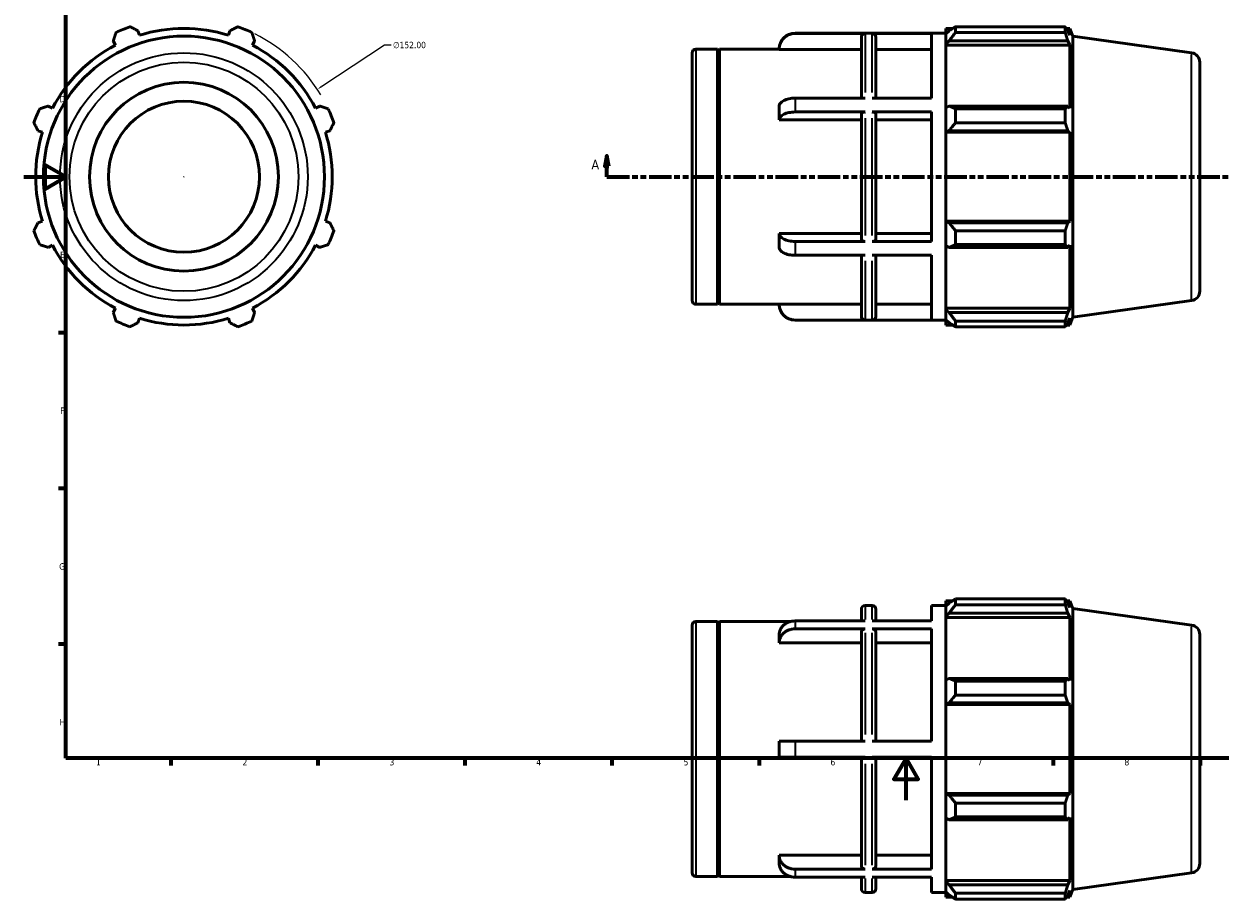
# Model space of a CAD drawing. Header units: millimetres. Extents: x -41 to 927, y -47 to 743.
# Tile 1 of 3: x 0 to 570, y -47 to 370. Entities that reach past the tile are written whole.
import ezdxf

# ---------------------------------------------------------------- set-up
doc = ezdxf.new("R2010")
doc.units = ezdxf.units.MM
doc.linetypes.add('DOUBLE_DASH_CHAIN', pattern=[1.2403, 0.6614, -0.0827, 0.1654, -0.0827, 0.1654, -0.0827])
for name, color, linetype, lineweight in [('Border (ANSI)', 7, 'Continuous', 70), ('Dimension (ANSI)', 7, 'Continuous', 25), ('Section Line (ANSI)', 7, 'DOUBLE_DASH_CHAIN', 70), ('Visible (ANSI)', 7, 'Continuous', 50), ('Visible Narrow (ANSI)', 7, 'Continuous', 35)]:
    doc.layers.add(name, color=color, linetype=linetype, lineweight=lineweight)
doc.styles.add('Label Text (ANSI)', font='tahoma.ttf')
doc.styles.add('Note Text (ANSI)', font='tahoma.ttf')
doc.dimstyles.new('Default - mm (ANSI)', dxfattribs={"dimtxt": 3.048, "dimasz": 2.5, "dimexe": 3.175, "dimexo": 1.6002, "dimgap": 0.8, "dimtad": 0, "dimtoh": 1, "dimrnd": 1e-08, "dimzin": 4, "dimdsep": 46, "dimtxsty": 'Note Text (ANSI)', "dimcen": 0.09, "dimdle": 10, "dimclrd": 256, "dimclre": 256, "dimclrt": 256, "dimadec": 1, "dimazin": 1, "dimtfac": 1, "dimtofl": 0, "dimtmove": 0, "dimatfit": 3, "dimfxl": 1, "dimtolj": 1, "dimtzin": 4, "dimlwd": -1, "dimlwe": -1, "dimarcsym": 0})

# ---------------------------------------------------------------- blocks, each defined once
blk = doc.blocks.new('Borders Default Border')
at = {"layer": 'Border (ANSI)'}
for p, q in [((20, 222.75), (16.55, 222.75)), ((20, 148.5), (16.55, 148.5)), ((20, 74.25), (16.55, 74.25)), ((70.08, 20), (70.08, 16.55)), ((140.17, 20), (140.17, 16.55)), ((210.25, 20), (210.25, 16.55)), ((280.33, 20), (280.33, 16.55)), ((350.42, 20), (350.42, 16.55)), ((490.58, 20), (490.58, 16.55)), ((560.67, 20), (560.67, 16.55))]:
    blk.add_line(p, q, dxfattribs=at)
at = {"layer": 'Border (ANSI)', "flags": 128}
for points in [[(20, 20), (20, 574), (821, 574), (821, 20), (20, 20)], [(0, 297), (20, 297), (10, 302.77), (10, 291.23), (20, 297)], [(420.5, 0), (420.5, 20), (414.73, 10), (426.27, 10), (420.5, 20)]]:
    blk.add_lwpolyline(points, dxfattribs=at)
at = {"layer": 'Border (ANSI)', "char_height": 3.05, "attachment_point": 7, "style": 'Note Text (ANSI)'}
for s, insert in [('D', (16.96, 332.6)), ('E', (17.21, 258.35)), ('F', (17.29, 184.1)), ('G', (16.81, 109.79)), ('H', (16.97, 35.6)), ('1', (34.35, 16.55)), ('2', (104.2, 16.55)), ('3', (174.26, 16.49)), ('4', (244.23, 16.55)), ('5', (314.48, 16.49)), ('6', (384.49, 16.49)), ('7', (454.6, 16.55)), ('8', (524.63, 16.48))]:
    blk.add_mtext(s, dxfattribs=dict(at, insert=insert))
blk = doc.blocks.new('2dTransSection0')
at = {"layer": 'Section Line (ANSI)', "linetype": 'Continuous'}
for p, q in [((277.88, 307.11), (276.88, 302.11)), ((277.88, 302.11), (277.88, 307.11)), ((278.88, 302.11), (277.88, 307.11)), ((630.18, 307.11), (629.18, 302.11)), ((630.18, 302.11), (630.18, 307.11)), ((631.18, 302.11), (630.18, 307.11)), ((276.88, 302.11), (278.88, 302.11)), ((277.88, 297.11), (277.88, 302.11)), ((277.88, 297.11), (288.39, 297.11)), ((619.68, 297.11), (630.18, 297.11)), ((629.18, 302.11), (631.18, 302.11)), ((630.18, 297.11), (630.18, 302.11))]:
    blk.add_line(p, q, dxfattribs=at)
at = {"layer": 'Section Line (ANSI)', "linetype": 'DOUBLE_DASH_CHAIN', "ltscale": 16.210289}
blk.add_line((277.88, 297.11), (630.18, 297.11), dxfattribs=at)
at = {"layer": 'Section Line (ANSI)', "linetype": 'Continuous', "flags": 128}
for points in [[(278.88, 302.11), (277.88, 307.11), (276.88, 302.11), (278.88, 302.11)], [(631.18, 302.11), (630.18, 307.11), (629.18, 302.11), (631.18, 302.11)]]:
    blk.add_lwpolyline(points, dxfattribs=at)
at = {"layer": 'Section Line (ANSI)'}
for points in [[(278.88, 302.11), (277.88, 307.11), (276.88, 302.11), (278.88, 302.11)], [(631.18, 302.11), (630.18, 307.11), (629.18, 302.11), (631.18, 302.11)]]:
    blk.add_solid(points, dxfattribs=at)
at = {"layer": 'Section Line (ANSI)', "char_height": 4.57, "attachment_point": 7, "style": 'Label Text (ANSI)'}
for insert in [(270.52, 300.61), (633.65, 300.61)]:
    blk.add_mtext('A', dxfattribs=dict(at, insert=insert))
blk = doc.blocks.new('*D11')
at = {"layer": 'Defpoints', "color": 0, "transparency": 16777216}
for p in [(139.85, 338.76), (12.71, 255.45)]:
    blk.add_point(p, dxfattribs=at)
at = {"layer": 'Dimension (ANSI)', "transparency": 16777216}
for p, q in [((171.92, 359.78), (141.94, 340.13)), ((175.14, 359.78), (171.92, 359.78)), ((76.19, 297.11), (76.37, 297.11)), ((76.28, 297.02), (76.28, 297.2))]:
    blk.add_line(p, q, dxfattribs=at)
blk.add_arc((76.28, 297.11), 76, 30.8437, 63.5856, dxfattribs=at)
blk.add_solid([(141.71, 340.48), (142.17, 339.79), (139.85, 338.76)], dxfattribs=at)
at = {"layer": 'Dimension (ANSI)', "transparency": 16777216, "insert": (175.94, 361.42), "char_height": 3.048, "attachment_point": 1, "style": 'Note Text (ANSI)'}
blk.add_mtext('\\A1;∅152.00', dxfattribs=at)

msp = doc.modelspace()

# ---------------------------------------------------------------- linework, layer by layer
at = {"layer": 'Visible (ANSI)'}
for p, q in [((55.0268, 364.5169), (54.3412, 366.6913)), ((98.2202, 366.6913), (97.5346, 364.5169)), ((367.6169, 365.5081), (439.5312, 365.5081)), ((400.9979, 365.4025), (367.6169, 365.4025)), ((432.6169, 365.4025), (404.3122, 365.4025)), ((432.6169, 334.5462), (432.6169, 365.4025)), ((439.5312, 367.7881), (439.5312, 365.2417)), ((439.5312, 367.7881), (442.7666, 367.7881)), ((441.0512, 366.6913), (439.5312, 365.2417)), ((439.5312, 360.4762), (439.5312, 365.2417)), ((444.0912, 368.6187), (444.0912, 365.8705)), ((444.0912, 368.6187), (496.3961, 368.6187)), ((496.3961, 365.8705), (444.0912, 365.8705)), ((496.3961, 365.8705), (496.3961, 368.6187)), ((496.9312, 367.7881), (498.5455, 367.7881)), ((498.5455, 364.5169), (497.6243, 366.6913)), ((500.0312, 364.1109), (498.5455, 367.7881)), ((498.5455, 364.5169), (498.5455, 367.7881)), ((42.5915, 361.8244), (43.6443, 359.8021)), ((108.9171, 359.8021), (109.9699, 361.8244)), ((399.1979, 334.5462), (399.1979, 363.5996)), ((406.1122, 363.5996), (406.1122, 334.5462)), ((439.5312, 360.4762), (441.0512, 361.8244)), ((439.5312, 359.8021), (439.5312, 360.4762)), ((439.5312, 359.8021), (439.5312, 330.0955)), ((439.5312, 359.8021), (498.5455, 359.8021)), ((441.0512, 361.8244), (497.6243, 361.8244)), ((497.6243, 361.8244), (498.5455, 359.8021)), ((498.5455, 329.7445), (498.5455, 359.8021)), ((500.0312, 230.1054), (500.0312, 364.1109)), ((556.6575, 356.1526), (500.0312, 364.1109)), ((318.5312, 238.1081), (318.5312, 356.1081)), ((320.3312, 357.9081), (330.6312, 357.9081)), ((330.6312, 236.3081), (330.6312, 357.9081)), ((331.1312, 357.4081), (330.6312, 357.9081)), ((331.1312, 357.4081), (331.6312, 357.9081)), ((331.1312, 236.8081), (331.1312, 357.4081)), ((331.6312, 236.3081), (331.6312, 357.9081)), ((331.6312, 357.9081), (360.0169, 357.9081)), ((360.0169, 357.9081), (360.0169, 357.7893)), ((399.1979, 357.7893), (360.0169, 357.7893)), ((432.6169, 357.7893), (406.1122, 357.7893)), ((560.5312, 351.6963), (560.5312, 242.5199)), ((13.5868, 329.7445), (11.5644, 330.7973)), ((140.997, 330.7973), (138.9746, 329.7445)), ((360.0169, 330.7396), (360.0169, 324.1578)), ((400.9979, 334.5462), (367.6169, 334.5462)), ((432.6169, 334.5462), (404.3122, 334.5462)), ((441.0512, 330.7973), (439.5312, 330.0955)), ((497.6243, 330.7973), (441.0512, 330.7973)), ((498.5455, 329.7445), (497.6243, 330.7973)), ((400.9979, 327.9644), (367.6169, 327.9644)), ((399.1979, 267.1533), (399.1979, 327.063)), ((432.6169, 327.9644), (404.3122, 327.9644)), ((406.1122, 327.063), (406.1122, 267.1533)), ((432.6169, 266.2519), (432.6169, 327.9644)), ((439.5312, 318.5906), (439.5312, 330.0955)), ((444.0912, 329.477), (444.0912, 322.8422)), ((444.0912, 329.477), (496.3961, 329.477)), ((496.3961, 322.8422), (496.3961, 329.477)), ((399.1979, 324.1578), (360.0169, 324.1578)), ((432.6169, 324.1578), (406.1122, 324.1578)), ((496.3961, 322.8422), (444.0912, 322.8422)), ((6.6975, 319.0476), (8.872, 318.362)), ((143.6894, 318.362), (145.8639, 319.0476)), ((439.5312, 318.5906), (441.0512, 319.0476)), ((439.5312, 318.362), (439.5312, 318.5906)), ((439.5312, 318.362), (439.5312, 275.8543)), ((439.5312, 318.362), (498.5455, 318.362)), ((441.0512, 319.0476), (497.6243, 319.0476)), ((497.6243, 319.0476), (498.5455, 318.362)), ((498.5455, 275.8543), (498.5455, 318.362)), ((8.872, 275.8543), (6.6975, 275.1686)), ((145.8639, 275.1686), (143.6894, 275.8543)), ((439.5312, 275.6257), (439.5312, 275.8543)), ((439.5312, 275.8543), (498.5455, 275.8543)), ((441.0512, 275.1686), (439.5312, 275.6257)), ((439.5312, 264.1208), (439.5312, 275.6257)), ((497.6243, 275.1686), (441.0512, 275.1686)), ((498.5455, 275.8543), (497.6243, 275.1686)), ((360.0169, 270.0585), (360.0169, 263.4767)), ((360.0169, 270.0585), (399.1979, 270.0585)), ((406.1122, 270.0585), (432.6169, 270.0585)), ((444.0912, 271.3741), (444.0912, 264.7393)), ((444.0912, 271.3741), (496.3961, 271.3741)), ((496.3961, 264.7393), (496.3961, 271.3741)), ((11.5644, 263.419), (13.5868, 264.4717)), ((138.9746, 264.4717), (140.997, 263.419)), ((400.9979, 266.2519), (367.6169, 266.2519)), ((432.6169, 266.2519), (404.3122, 266.2519)), ((439.5312, 264.1208), (441.0512, 263.419)), ((439.5312, 264.1208), (439.5312, 234.4142)), ((441.0512, 263.419), (497.6243, 263.419)), ((496.3961, 264.7393), (444.0912, 264.7393)), ((497.6243, 263.419), (498.5455, 264.4717)), ((498.5455, 234.4142), (498.5455, 264.4717)), ((400.9979, 259.6701), (367.6169, 259.6701)), ((399.1979, 230.6166), (399.1979, 259.6701)), ((432.6169, 259.6701), (404.3122, 259.6701)), ((406.1122, 259.6701), (406.1122, 230.6166)), ((432.6169, 228.8138), (432.6169, 259.6701)), ((43.6443, 234.4142), (42.5915, 232.3918)), ((109.9699, 232.3918), (108.9171, 234.4142)), ((320.3312, 236.3081), (330.6312, 236.3081)), ((331.1312, 236.8081), (330.6312, 236.3081)), ((331.1312, 236.8081), (331.6312, 236.3081)), ((331.6312, 236.3081), (360.0169, 236.3081)), ((360.0169, 236.427), (360.0169, 236.3081)), ((360.0169, 236.427), (399.1979, 236.427)), ((406.1122, 236.427), (432.6169, 236.427)), ((439.5312, 233.7401), (439.5312, 234.4142)), ((439.5312, 234.4142), (498.5455, 234.4142)), ((498.5455, 234.4142), (497.6243, 232.3918)), ((556.6575, 238.0637), (500.0312, 230.1054)), ((54.3412, 227.525), (55.0268, 229.6994)), ((97.5346, 229.6994), (98.2202, 227.525)), ((400.9979, 228.8138), (367.6169, 228.8138)), ((367.6169, 228.7081), (439.5312, 228.7081)), ((432.6169, 228.8138), (404.3122, 228.8138)), ((439.5312, 228.9746), (439.5312, 233.7401)), ((441.0512, 232.3918), (439.5312, 233.7401)), ((439.5312, 228.9746), (441.0512, 227.525)), ((439.5312, 228.9746), (439.5312, 226.4281)), ((497.6243, 232.3918), (441.0512, 232.3918)), ((444.0912, 228.3458), (444.0912, 225.5976)), ((444.0912, 228.3458), (496.3961, 228.3458)), ((496.3961, 225.5976), (496.3961, 228.3458)), ((497.6243, 227.525), (498.5455, 229.6994)), ((500.0312, 230.1054), (498.5455, 226.4281)), ((498.5455, 226.4281), (498.5455, 229.6994)), ((439.5312, 226.4281), (442.7666, 226.4281)), ((496.3961, 225.5976), (444.0912, 225.5976)), ((496.9312, 226.4281), (498.5455, 226.4281)), ((400.9979, 92.748), (404.3122, 92.748)), ((432.6169, 85.3927), (432.6169, 92.748)), ((432.6169, 92.748), (439.5312, 92.748)), ((439.5312, 95.028), (439.5312, 92.4816)), ((439.5312, 95.028), (442.7666, 95.028)), ((441.0512, 93.9312), (439.5312, 92.4816)), ((439.5312, 87.7161), (439.5312, 92.4816)), ((444.0912, 95.8586), (444.0912, 93.1103)), ((444.0912, 95.8586), (496.3961, 95.8586)), ((496.3961, 93.1103), (444.0912, 93.1103)), ((496.3961, 93.1103), (496.3961, 95.8586)), ((496.9312, 95.028), (498.5455, 95.028)), ((498.5455, 91.7567), (497.6243, 93.9312)), ((500.0312, 91.3507), (498.5455, 95.028)), ((498.5455, 91.7567), (498.5455, 95.028)), ((500.0312, -42.6547), (500.0312, 91.3507)), ((556.6575, 83.3924), (500.0312, 91.3507)), ((399.1979, 85.3927), (399.1979, 90.948)), ((406.1122, 90.948), (406.1122, 85.3927)), ((439.5312, 87.7161), (441.0512, 89.0643)), ((439.5312, 87.0419), (439.5312, 87.7161)), ((439.5312, 87.0419), (439.5312, 57.3353)), ((439.5312, 87.0419), (498.5455, 87.0419)), ((441.0512, 89.0643), (497.6243, 89.0643)), ((497.6243, 89.0643), (498.5455, 87.0419)), ((498.5455, 56.9844), (498.5455, 87.0419)), ((318.5312, -34.652), (318.5312, 83.348)), ((320.3312, 85.148), (330.6312, 85.148)), ((330.6312, -36.452), (330.6312, 85.148)), ((331.1312, 84.648), (330.6312, 85.148)), ((331.1312, 84.648), (331.6312, 85.148)), ((331.1312, -35.952), (331.1312, 84.648)), ((331.6312, -36.452), (331.6312, 85.148)), ((331.6312, 85.148), (365.5656, 85.148)), ((400.9979, 85.3927), (367.6169, 85.3927)), ((400.9979, 81.5927), (367.6169, 81.5927)), ((399.1979, 28.148), (399.1979, 80.0314)), ((432.6169, 85.3927), (404.3122, 85.3927)), ((432.6169, 81.5927), (404.3122, 81.5927)), ((406.1122, 80.0314), (406.1122, 28.148)), ((432.6169, 28.148), (432.6169, 81.5927)), ((360.0169, 78.7994), (360.0169, 74.9994)), ((399.1979, 74.9994), (360.0169, 74.9994)), ((432.6169, 74.9994), (406.1122, 74.9994)), ((560.5312, 78.9362), (560.5312, -30.2402)), ((441.0512, 58.0372), (439.5312, 57.3353)), ((439.5312, 45.8304), (439.5312, 57.3353)), ((497.6243, 58.0372), (441.0512, 58.0372)), ((498.5455, 56.9844), (497.6243, 58.0372)), ((444.0912, 56.7169), (444.0912, 50.0821)), ((444.0912, 56.7169), (496.3961, 56.7169)), ((496.3961, 50.0821), (496.3961, 56.7169)), ((439.5312, 45.8304), (441.0512, 46.2875)), ((439.5312, 45.6019), (439.5312, 45.8304)), ((441.0512, 46.2875), (497.6243, 46.2875)), ((496.3961, 50.0821), (444.0912, 50.0821)), ((497.6243, 46.2875), (498.5455, 45.6019)), ((439.5312, 45.6019), (439.5312, 3.0941)), ((439.5312, 45.6019), (498.5455, 45.6019)), ((498.5455, 3.0941), (498.5455, 45.6019)), ((360.0169, 28.148), (360.0169, 20.548)), ((400.9979, 28.148), (367.6169, 28.148)), ((404.3122, 28.148), (432.6169, 28.148)), ((400.9979, 20.548), (367.6169, 20.548)), ((399.1979, -31.3353), (399.1979, 20.548)), ((432.6169, 20.548), (404.3122, 20.548)), ((406.1122, 20.548), (406.1122, -31.3353)), ((432.6169, -32.8966), (432.6169, 20.548)), ((439.5312, 2.8656), (439.5312, 3.0941)), ((439.5312, 3.0941), (498.5455, 3.0941)), ((439.5312, -8.6393), (439.5312, 2.8656)), ((441.0512, 2.4085), (439.5312, 2.8656)), ((497.6243, 2.4085), (441.0512, 2.4085)), ((498.5455, 3.0941), (497.6243, 2.4085)), ((444.0912, -1.3861), (444.0912, -8.0208)), ((444.0912, -1.3861), (496.3961, -1.3861)), ((496.3961, -8.0208), (496.3961, -1.3861)), ((439.5312, -8.6393), (439.5312, -38.3459)), ((439.5312, -8.6393), (441.0512, -9.3412)), ((441.0512, -9.3412), (497.6243, -9.3412)), ((496.3961, -8.0208), (444.0912, -8.0208)), ((497.6243, -9.3412), (498.5455, -8.2884)), ((498.5455, -38.3459), (498.5455, -8.2884)), ((360.0169, -26.3034), (360.0169, -30.1034)), ((360.0169, -26.3034), (399.1979, -26.3034)), ((406.1122, -26.3034), (432.6169, -26.3034)), ((400.9979, -32.8966), (367.6169, -32.8966)), ((432.6169, -32.8966), (404.3122, -32.8966)), ((320.3312, -36.452), (330.6312, -36.452)), ((331.1312, -35.952), (330.6312, -36.452)), ((331.1312, -35.952), (331.6312, -36.452)), ((331.6312, -36.452), (365.5656, -36.452)), ((400.9979, -36.6966), (367.6169, -36.6966)), ((399.1979, -42.252), (399.1979, -36.6966)), ((432.6169, -36.6966), (404.3122, -36.6966)), ((406.1122, -36.6966), (406.1122, -42.252)), ((432.6169, -44.052), (432.6169, -36.6966)), ((439.5312, -39.02), (439.5312, -38.3459)), ((439.5312, -38.3459), (498.5455, -38.3459)), ((439.5312, -43.7855), (439.5312, -39.02)), ((441.0512, -40.3683), (439.5312, -39.02)), ((498.5455, -38.3459), (497.6243, -40.3683)), ((556.6575, -34.6964), (500.0312, -42.6547)), ((400.9979, -44.052), (404.3122, -44.052)), ((432.6169, -44.052), (439.5312, -44.052)), ((439.5312, -43.7855), (439.5312, -46.332)), ((439.5312, -43.7855), (441.0512, -45.2352)), ((497.6243, -40.3683), (441.0512, -40.3683)), ((444.0912, -44.4143), (444.0912, -47.1625)), ((444.0912, -44.4143), (496.3961, -44.4143)), ((496.3961, -47.1625), (496.3961, -44.4143)), ((497.6243, -45.2352), (498.5455, -43.0607)), ((500.0312, -42.6547), (498.5455, -46.332)), ((498.5455, -46.332), (498.5455, -43.0607)), ((439.5312, -46.332), (442.7666, -46.332)), ((496.3961, -47.1625), (444.0912, -47.1625)), ((496.9312, -46.332), (498.5455, -46.332))]:
    msp.add_line(p, q, dxfattribs=at)
for radius in [67.0027, 45, 36]:
    msp.add_circle((76.2807, 297.1081), radius, dxfattribs=at)
for centre, radius, start, end in [((76.2807, 297.1081), 76, 109.791984, 115.208016), ((76.2807, 297.1081), 70.68, 72.5, 107.5), ((76.2807, 297.1081), 76, 64.791984, 70.208016), ((367.6169, 357.9081), 7.6, 90, 180), ((76.2807, 297.1081), 70.68, 117.5, 152.5), ((76.2807, 297.1081), 70.68, 27.5, 62.5), ((320.3312, 356.1081), 1.8, 90, 180), ((556.0312, 351.6963), 4.5, 0, 82), ((76.2807, 297.1081), 76, 154.791984, 160.208016), ((76.2807, 297.1081), 76, 19.791984, 25.208016), ((76.2807, 297.1081), 70.68, 162.5, 197.5), ((76.2807, 297.1081), 70.68, 342.5, 17.5), ((76.2807, 297.1081), 76, 199.791984, 205.208016), ((76.2807, 297.1081), 76, 334.791984, 340.208016), ((76.2807, 297.1081), 70.68, 207.5, 242.5), ((76.2807, 297.1081), 70.68, 297.5, 332.5), ((556.0312, 242.5199), 4.5, 278, 0), ((320.3312, 238.1081), 1.8, 180, 270), ((367.6169, 236.3081), 7.6, 180, 270), ((76.2807, 297.1081), 76, 244.791984, 250.208016), ((76.2807, 297.1081), 70.68, 252.5, 287.5), ((76.2807, 297.1081), 76, 289.791984, 295.208016), ((400.9979, 90.948), 1.8, 90, 180), ((404.3122, 90.948), 1.8, 0, 90), ((320.3312, 83.348), 1.8, 90, 180), ((556.0312, 78.9362), 4.5, 0, 82), ((556.0312, -30.2402), 4.5, 278, 0), ((320.3312, -34.652), 1.8, 180, 270), ((400.9979, -42.252), 1.8, 180, 270), ((404.3122, -42.252), 1.8, 270, 0)]:
    msp.add_arc(centre, radius, start, end, dxfattribs=at)
for points, weights in [([(42.5915, 361.8244), (43.2382, 363.8062), (43.9119, 365.8705)], [1.00183023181, 1.00132348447, 1]), ([(50.5466, 368.6187), (52.4827, 367.6353), (54.3412, 366.6913)], [1, 1.00132348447, 1.00183023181]), ([(98.2202, 366.6913), (100.0788, 367.6353), (102.0148, 368.6187)], [1.00183023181, 1.00132348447, 1]), ([(108.6496, 365.8705), (109.3232, 363.8062), (109.9699, 361.8244)], [1, 1.00132348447, 1.00183023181]), ([(444.0912, 368.6187), (442.5104, 367.6353), (441.0512, 366.6913)], [1.01390717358, 1.00997374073, 1.0052342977]), ([(441.0512, 361.8244), (442.5104, 363.8062), (444.0912, 365.8705)], [1.0052342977, 1.00997374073, 1.01390717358]), ([(496.3961, 368.6187), (497.0348, 367.6353), (497.6243, 366.6913)], [1, 1.00132348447, 1.00183023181]), ([(497.6243, 361.8244), (497.0348, 363.8062), (496.3961, 365.8705)], [1.00183023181, 1.00132348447, 1]), ([(7.5184, 329.477), (9.5827, 330.1506), (11.5644, 330.7973)], [1, 1.00132348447, 1.00183023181]), ([(140.997, 330.7973), (142.9788, 330.1506), (145.043, 329.477)], [1.00183023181, 1.00132348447, 1]), ([(444.0912, 329.477), (442.5104, 330.1506), (441.0512, 330.7973)], [1.01390717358, 1.00997374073, 1.0052342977]), ([(496.3961, 329.477), (497.0348, 330.1506), (497.6243, 330.7973)], [1, 1.00132348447, 1.00183023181]), ([(6.6975, 319.0476), (5.7535, 320.9062), (4.7702, 322.8422)], [1.00183023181, 1.00132348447, 1]), ([(147.7913, 322.8422), (146.8079, 320.9062), (145.8639, 319.0476)], [1, 1.00132348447, 1.00183023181]), ([(441.0512, 319.0476), (442.5104, 320.9062), (444.0912, 322.8422)], [1.0052342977, 1.00997374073, 1.01390717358]), ([(497.6243, 319.0476), (497.0348, 320.9062), (496.3961, 322.8422)], [1.00183023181, 1.00132348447, 1]), ([(4.7702, 271.3741), (5.7535, 273.3101), (6.6975, 275.1686)], [1, 1.00132348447, 1.00183023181]), ([(145.8639, 275.1686), (146.8079, 273.3101), (147.7913, 271.3741)], [1.00183023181, 1.00132348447, 1]), ([(444.0912, 271.3741), (442.5104, 273.3101), (441.0512, 275.1686)], [1.01390717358, 1.00997374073, 1.0052342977]), ([(496.3961, 271.3741), (497.0348, 273.3101), (497.6243, 275.1686)], [1, 1.00132348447, 1.00183023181]), ([(11.5644, 263.419), (9.5827, 264.0657), (7.5184, 264.7393)], [1.00183023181, 1.00132348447, 1]), ([(145.043, 264.7393), (142.9788, 264.0657), (140.997, 263.419)], [1, 1.00132348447, 1.00183023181]), ([(441.0512, 263.419), (442.5104, 264.0657), (444.0912, 264.7393)], [1.0052342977, 1.00997374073, 1.01390717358]), ([(497.6243, 263.419), (497.0348, 264.0657), (496.3961, 264.7393)], [1.00183023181, 1.00132348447, 1]), ([(43.9119, 228.3458), (43.2382, 230.4101), (42.5915, 232.3918)], [1, 1.00132348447, 1.00183023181]), ([(109.9699, 232.3918), (109.3232, 230.4101), (108.6496, 228.3458)], [1.00183023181, 1.00132348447, 1]), ([(444.0912, 228.3458), (442.5104, 230.4101), (441.0512, 232.3918)], [1.01390717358, 1.00997374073, 1.0052342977]), ([(496.3961, 228.3458), (497.0348, 230.4101), (497.6243, 232.3918)], [1, 1.00132348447, 1.00183023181]), ([(54.3412, 227.525), (52.4827, 226.5809), (50.5466, 225.5976)], [1.00183023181, 1.00132348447, 1]), ([(102.0148, 225.5976), (100.0788, 226.5809), (98.2202, 227.525)], [1, 1.00132348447, 1.00183023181]), ([(441.0512, 227.525), (442.5104, 226.5809), (444.0912, 225.5976)], [1.0052342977, 1.00997374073, 1.01390717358]), ([(497.6243, 227.525), (497.0348, 226.5809), (496.3961, 225.5976)], [1.00183023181, 1.00132348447, 1]), ([(444.0912, 95.8586), (442.5104, 94.8752), (441.0512, 93.9312)], [1.01390717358, 1.00997374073, 1.0052342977]), ([(441.0512, 89.0643), (442.5104, 91.0461), (444.0912, 93.1103)], [1.0052342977, 1.00997374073, 1.01390717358]), ([(496.3961, 95.8586), (497.0348, 94.8752), (497.6243, 93.9312)], [1, 1.00132348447, 1.00183023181]), ([(497.6243, 89.0643), (497.0348, 91.0461), (496.3961, 93.1103)], [1.00183023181, 1.00132348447, 1]), ([(444.0912, 56.7169), (442.5104, 57.3905), (441.0512, 58.0372)], [1.01390717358, 1.00997374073, 1.0052342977]), ([(496.3961, 56.7169), (497.0348, 57.3905), (497.6243, 58.0372)], [1, 1.00132348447, 1.00183023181]), ([(441.0512, 46.2875), (442.5104, 48.1461), (444.0912, 50.0821)], [1.0052342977, 1.00997374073, 1.01390717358]), ([(497.6243, 46.2875), (497.0348, 48.1461), (496.3961, 50.0821)], [1.00183023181, 1.00132348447, 1]), ([(444.0912, -1.3861), (442.5104, 0.55), (441.0512, 2.4085)], [1.01390717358, 1.00997374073, 1.0052342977]), ([(496.3961, -1.3861), (497.0348, 0.55), (497.6243, 2.4085)], [1, 1.00132348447, 1.00183023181]), ([(441.0512, -9.3412), (442.5104, -8.6945), (444.0912, -8.0208)], [1.0052342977, 1.00997374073, 1.01390717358]), ([(497.6243, -9.3412), (497.0348, -8.6945), (496.3961, -8.0208)], [1.00183023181, 1.00132348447, 1]), ([(444.0912, -44.4143), (442.5104, -42.35), (441.0512, -40.3683)], [1.01390717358, 1.00997374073, 1.0052342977]), ([(441.0512, -45.2352), (442.5104, -46.1792), (444.0912, -47.1625)], [1.0052342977, 1.00997374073, 1.01390717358]), ([(496.3961, -44.4143), (497.0348, -42.35), (497.6243, -40.3683)], [1, 1.00132348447, 1.00183023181]), ([(497.6243, -45.2352), (497.0348, -46.1792), (496.3961, -47.1625)], [1.00183023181, 1.00132348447, 1])]:
    msp.add_rational_spline(points, weights, degree=2, dxfattribs=at)
for points, knots in [([(360.0169, 357.7893), (360.0169, 358.2594), (360.0632, 358.7729), (360.263, 359.7785), (360.4165, 360.2706), (360.7758, 361.139), (361.0147, 361.5952), (361.5832, 362.447), (361.9129, 362.8426), (362.5763, 363.5067), (362.9711, 363.8364), (363.8214, 364.4051), (364.2769, 364.6441), (365.1432, 365.0033), (365.6338, 365.1566), (366.6363, 365.3562), (367.1482, 365.4025), (367.6169, 365.4025)], [-1.12652848, -1.12652848, -1.12652848, -1.12652848, -0.98548924, -0.98548924, -0.84445001, -0.84445001, -0.70356967, -0.70356967, -0.56268932, -0.56268932, -0.42196131, -0.42196131, -0.2812333, -0.2812333, -0.14061665, -0.14061665, 0, 0, 0, 0]), ([(399.1979, 363.5996), (399.1979, 363.8223), (399.2499, 364.0843), (399.4201, 364.4955), (399.5683, 364.7175), (399.8825, 365.0321), (400.1042, 365.1803), (400.5145, 365.3505), (400.7759, 365.4025), (400.9979, 365.4025)], [0.800377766, 0.800377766, 0.800377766, 0.800377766, 0.867163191, 0.867163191, 0.93389127, 0.93389127, 1.000553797, 1.000553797, 1.067163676, 1.067163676, 1.067163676, 1.067163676]), ([(404.3122, 365.4025), (404.5342, 365.4025), (404.7955, 365.3505), (405.2059, 365.1803), (405.4275, 365.0321), (405.7418, 364.7175), (405.8899, 364.4955), (406.0601, 364.0843), (406.1122, 363.8223), (406.1122, 363.5996)], [0, 0, 0, 0, 0.066609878, 0.066609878, 0.133272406, 0.133272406, 0.200000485, 0.200000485, 0.266785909, 0.266785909, 0.266785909, 0.266785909]), ([(367.6169, 334.5462), (367.1482, 334.5462), (366.6363, 334.5231), (365.6338, 334.4233), (365.1432, 334.3466), (364.2769, 334.167), (363.8214, 334.0475), (362.9711, 333.7632), (362.5763, 333.5983), (361.9129, 333.2663), (361.5832, 333.0685), (361.0147, 332.6426), (360.7758, 332.4144), (360.4165, 331.9803), (360.263, 331.7342), (360.0632, 331.2314), (360.0169, 330.9747), (360.0169, 330.7396)], [0, 0, 0, 0, 0.14061665, 0.14061665, 0.2812333, 0.2812333, 0.42196131, 0.42196131, 0.56268932, 0.56268932, 0.70356967, 0.70356967, 0.84445001, 0.84445001, 0.98548924, 0.98548924, 1.12652848, 1.12652848, 1.12652848, 1.12652848]), ([(360.0169, 324.1578), (360.0169, 324.3929), (360.0632, 324.6496), (360.263, 325.1524), (360.4165, 325.3985), (360.7758, 325.8327), (361.0147, 326.0608), (361.5832, 326.4867), (361.9129, 326.6845), (362.5763, 327.0165), (362.9711, 327.1814), (363.8214, 327.4657), (364.2769, 327.5852), (365.1432, 327.7648), (365.6338, 327.8415), (366.6363, 327.9413), (367.1482, 327.9644), (367.6169, 327.9644)], [-1.12652848, -1.12652848, -1.12652848, -1.12652848, -0.98548924, -0.98548924, -0.84445001, -0.84445001, -0.70356967, -0.70356967, -0.56268932, -0.56268932, -0.42196131, -0.42196131, -0.2812333, -0.2812333, -0.14061665, -0.14061665, 0, 0, 0, 0]), ([(400.9979, 327.9644), (400.7759, 327.9644), (400.5145, 327.9384), (400.1042, 327.8533), (399.8825, 327.7792), (399.5683, 327.6219), (399.4201, 327.5109), (399.2499, 327.3053), (399.1979, 327.1743), (399.1979, 327.063)], [0, 0, 0, 0, 0.066609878, 0.066609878, 0.133272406, 0.133272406, 0.200000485, 0.200000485, 0.266785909, 0.266785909, 0.266785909, 0.266785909]), ([(406.1122, 327.063), (406.1122, 327.1743), (406.0601, 327.3053), (405.8899, 327.5109), (405.7418, 327.6219), (405.4275, 327.7792), (405.2059, 327.8533), (404.7955, 327.9384), (404.5342, 327.9644), (404.3122, 327.9644)], [-0.266785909, -0.266785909, -0.266785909, -0.266785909, -0.200000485, -0.200000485, -0.133272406, -0.133272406, -0.066609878, -0.066609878, 0, 0, 0, 0]), ([(367.6169, 266.2519), (367.1482, 266.2519), (366.6363, 266.275), (365.6338, 266.3748), (365.1432, 266.4515), (364.2769, 266.631), (363.8214, 266.7505), (362.9711, 267.0349), (362.5763, 267.1998), (361.9129, 267.5318), (361.5832, 267.7296), (361.0147, 268.1555), (360.7758, 268.3836), (360.4165, 268.8178), (360.263, 269.0639), (360.0632, 269.5667), (360.0169, 269.8234), (360.0169, 270.0585)], [0, 0, 0, 0, 0.14061665, 0.14061665, 0.2812333, 0.2812333, 0.42196131, 0.42196131, 0.56268932, 0.56268932, 0.70356967, 0.70356967, 0.84445001, 0.84445001, 0.98548924, 0.98548924, 1.12652848, 1.12652848, 1.12652848, 1.12652848]), ([(360.0169, 263.4767), (360.0169, 263.2416), (360.0632, 262.9849), (360.263, 262.4821), (360.4165, 262.236), (360.7758, 261.8018), (361.0147, 261.5737), (361.5832, 261.1478), (361.9129, 260.95), (362.5763, 260.618), (362.9711, 260.4531), (363.8214, 260.1687), (364.2769, 260.0492), (365.1432, 259.8697), (365.6338, 259.793), (366.6363, 259.6932), (367.1482, 259.6701), (367.6169, 259.6701)], [-1.12652848, -1.12652848, -1.12652848, -1.12652848, -0.98548924, -0.98548924, -0.84445001, -0.84445001, -0.70356967, -0.70356967, -0.56268932, -0.56268932, -0.42196131, -0.42196131, -0.2812333, -0.2812333, -0.14061665, -0.14061665, 0, 0, 0, 0]), ([(399.1979, 267.1533), (399.1979, 267.042), (399.2499, 266.911), (399.4201, 266.7054), (399.5683, 266.5943), (399.8825, 266.4371), (400.1042, 266.3629), (400.5145, 266.2779), (400.7759, 266.2519), (400.9979, 266.2519)], [-0.266785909, -0.266785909, -0.266785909, -0.266785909, -0.200000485, -0.200000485, -0.133272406, -0.133272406, -0.066609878, -0.066609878, 0, 0, 0, 0]), ([(404.3122, 266.2519), (404.5342, 266.2519), (404.7955, 266.2779), (405.2059, 266.3629), (405.4275, 266.4371), (405.7418, 266.5943), (405.8899, 266.7054), (406.0601, 266.911), (406.1122, 267.042), (406.1122, 267.1533)], [0, 0, 0, 0, 0.066609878, 0.066609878, 0.133272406, 0.133272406, 0.200000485, 0.200000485, 0.266785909, 0.266785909, 0.266785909, 0.266785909]), ([(367.6169, 228.8138), (367.1482, 228.8138), (366.6363, 228.8601), (365.6338, 229.0597), (365.1432, 229.213), (364.2769, 229.5721), (363.8214, 229.8111), (362.9711, 230.3799), (362.5763, 230.7096), (361.9129, 231.3737), (361.5832, 231.7693), (361.0147, 232.6211), (360.7758, 233.0773), (360.4165, 233.9456), (360.263, 234.4378), (360.0632, 235.4434), (360.0169, 235.9569), (360.0169, 236.427)], [0, 0, 0, 0, 0.14061665, 0.14061665, 0.2812333, 0.2812333, 0.42196131, 0.42196131, 0.56268932, 0.56268932, 0.70356967, 0.70356967, 0.84445001, 0.84445001, 0.98548924, 0.98548924, 1.12652848, 1.12652848, 1.12652848, 1.12652848]), ([(399.1979, 230.6166), (399.1979, 230.394), (399.2499, 230.132), (399.4201, 229.7208), (399.5683, 229.4988), (399.8825, 229.1842), (400.1042, 229.0359), (400.5145, 228.8658), (400.7759, 228.8138), (400.9979, 228.8138)], [-0.266785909, -0.266785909, -0.266785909, -0.266785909, -0.200000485, -0.200000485, -0.133272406, -0.133272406, -0.066609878, -0.066609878, 0, 0, 0, 0]), ([(404.3122, 228.8138), (404.5342, 228.8138), (404.7955, 228.8658), (405.2059, 229.0359), (405.4275, 229.1842), (405.7418, 229.4988), (405.8899, 229.7208), (406.0601, 230.132), (406.1122, 230.394), (406.1122, 230.6166)], [0, 0, 0, 0, 0.066609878, 0.066609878, 0.133272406, 0.133272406, 0.200000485, 0.200000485, 0.266785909, 0.266785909, 0.266785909, 0.266785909]), ([(367.6169, 85.3927), (367.1482, 85.3927), (366.6363, 85.3526), (365.6338, 85.1797), (365.1432, 85.047), (364.2769, 84.7359), (363.8214, 84.5289), (362.9711, 84.0364), (362.5763, 83.7508), (361.9129, 83.1757), (361.5832, 82.8331), (361.0147, 82.0954), (360.7758, 81.7003), (360.4165, 80.9483), (360.263, 80.5221), (360.0632, 79.6512), (360.0169, 79.2066), (360.0169, 78.7994)], [0, 0, 0, 0, 0.14061665, 0.14061665, 0.2812333, 0.2812333, 0.42196131, 0.42196131, 0.56268932, 0.56268932, 0.70356967, 0.70356967, 0.84445001, 0.84445001, 0.98548924, 0.98548924, 1.12652848, 1.12652848, 1.12652848, 1.12652848]), ([(360.0169, 74.9994), (360.0169, 75.4066), (360.0632, 75.8512), (360.263, 76.7221), (360.4165, 77.1483), (360.7758, 77.9003), (361.0147, 78.2954), (361.5832, 79.0331), (361.9129, 79.3757), (362.5763, 79.9508), (362.9711, 80.2364), (363.8214, 80.7289), (364.2769, 80.9359), (365.1432, 81.247), (365.6338, 81.3797), (366.6363, 81.5526), (367.1482, 81.5927), (367.6169, 81.5927)], [-1.12652848, -1.12652848, -1.12652848, -1.12652848, -0.98548924, -0.98548924, -0.84445001, -0.84445001, -0.70356967, -0.70356967, -0.56268932, -0.56268932, -0.42196131, -0.42196131, -0.2812333, -0.2812333, -0.14061665, -0.14061665, 0, 0, 0, 0]), ([(400.9979, 81.5927), (400.7759, 81.5927), (400.5145, 81.5476), (400.1042, 81.4003), (399.8825, 81.2719), (399.5683, 80.9995), (399.4201, 80.8072), (399.2499, 80.4511), (399.1979, 80.2241), (399.1979, 80.0314)], [0, 0, 0, 0, 0.066609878, 0.066609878, 0.133272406, 0.133272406, 0.200000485, 0.200000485, 0.266785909, 0.266785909, 0.266785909, 0.266785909]), ([(406.1122, 80.0314), (406.1122, 80.2241), (406.0601, 80.4511), (405.8899, 80.8072), (405.7418, 80.9995), (405.4275, 81.2719), (405.2059, 81.4003), (404.7955, 81.5476), (404.5342, 81.5927), (404.3122, 81.5927)], [-0.266785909, -0.266785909, -0.266785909, -0.266785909, -0.200000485, -0.200000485, -0.133272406, -0.133272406, -0.066609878, -0.066609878, 0, 0, 0, 0]), ([(367.6169, 28.148), (367.1482, 28.148), (366.6363, 28.148), (365.6338, 28.148), (365.1432, 28.148), (364.2769, 28.148), (363.8214, 28.148), (362.9711, 28.148), (362.5763, 28.148), (361.9129, 28.148), (361.5832, 28.148), (361.0147, 28.148), (360.7758, 28.148), (360.4165, 28.148), (360.263, 28.148), (360.0632, 28.148), (360.0169, 28.148), (360.0169, 28.148)], [0, 0, 0, 0, 0.14061665, 0.14061665, 0.2812333, 0.2812333, 0.42196131, 0.42196131, 0.56268932, 0.56268932, 0.70356967, 0.70356967, 0.84445001, 0.84445001, 0.98548924, 0.98548924, 1.12652848, 1.12652848, 1.12652848, 1.12652848]), ([(360.0169, 20.548), (360.0169, 20.548), (360.0632, 20.548), (360.263, 20.548), (360.4165, 20.548), (360.7758, 20.548), (361.0147, 20.548), (361.5832, 20.548), (361.9129, 20.548), (362.5763, 20.548), (362.9711, 20.548), (363.8214, 20.548), (364.2769, 20.548), (365.1432, 20.548), (365.6338, 20.548), (366.6363, 20.548), (367.1482, 20.548), (367.6169, 20.548)], [-1.12652848, -1.12652848, -1.12652848, -1.12652848, -0.98548924, -0.98548924, -0.84445001, -0.84445001, -0.70356967, -0.70356967, -0.56268932, -0.56268932, -0.42196131, -0.42196131, -0.2812333, -0.2812333, -0.14061665, -0.14061665, 0, 0, 0, 0]), ([(367.6169, -32.8966), (367.1482, -32.8966), (366.6363, -32.8565), (365.6338, -32.6837), (365.1432, -32.5509), (364.2769, -32.2399), (363.8214, -32.0329), (362.9711, -31.5403), (362.5763, -31.2548), (361.9129, -30.6797), (361.5832, -30.3371), (361.0147, -29.5994), (360.7758, -29.2043), (360.4165, -28.4523), (360.263, -28.0261), (360.0632, -27.1552), (360.0169, -26.7105), (360.0169, -26.3034)], [0, 0, 0, 0, 0.14061665, 0.14061665, 0.2812333, 0.2812333, 0.42196131, 0.42196131, 0.56268932, 0.56268932, 0.70356967, 0.70356967, 0.84445001, 0.84445001, 0.98548924, 0.98548924, 1.12652848, 1.12652848, 1.12652848, 1.12652848]), ([(360.0169, -30.1034), (360.0169, -30.5105), (360.0632, -30.9552), (360.263, -31.8261), (360.4165, -32.2523), (360.7758, -33.0043), (361.0147, -33.3994), (361.5832, -34.1371), (361.9129, -34.4797), (362.5763, -35.0548), (362.9711, -35.3403), (363.8214, -35.8329), (364.2769, -36.0399), (365.1432, -36.3509), (365.6338, -36.4837), (366.6363, -36.6565), (367.1482, -36.6966), (367.6169, -36.6966)], [-1.12652848, -1.12652848, -1.12652848, -1.12652848, -0.98548924, -0.98548924, -0.84445001, -0.84445001, -0.70356967, -0.70356967, -0.56268932, -0.56268932, -0.42196131, -0.42196131, -0.2812333, -0.2812333, -0.14061665, -0.14061665, 0, 0, 0, 0]), ([(399.1979, -31.3353), (399.1979, -31.5281), (399.2499, -31.755), (399.4201, -32.1112), (399.5683, -32.3034), (399.8825, -32.5758), (400.1042, -32.7042), (400.5145, -32.8516), (400.7759, -32.8966), (400.9979, -32.8966)], [-0.266785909, -0.266785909, -0.266785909, -0.266785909, -0.200000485, -0.200000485, -0.133272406, -0.133272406, -0.066609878, -0.066609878, 0, 0, 0, 0]), ([(404.3122, -32.8966), (404.5342, -32.8966), (404.7955, -32.8516), (405.2059, -32.7042), (405.4275, -32.5758), (405.7418, -32.3034), (405.8899, -32.1112), (406.0601, -31.755), (406.1122, -31.5281), (406.1122, -31.3353)], [0, 0, 0, 0, 0.066609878, 0.066609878, 0.133272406, 0.133272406, 0.200000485, 0.200000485, 0.266785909, 0.266785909, 0.266785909, 0.266785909])]:
    msp.add_open_spline(points, degree=3, knots=knots, dxfattribs=at)
at = {"layer": 'Visible Narrow (ANSI)'}
for p, q in [((367.6169, 365.5079), (367.6169, 365.4128)), ((400.9979, 365.1499), (400.9979, 337.1834)), ((404.3122, 337.1834), (404.3122, 365.1499)), ((320.3312, 357.1596), (320.3312, 237.0567)), ((556.6575, 238.7907), (556.6575, 355.4256)), ((367.6169, 334.2275), (367.6169, 328.3033)), ((400.9979, 325.0747), (400.9979, 269.1416)), ((404.3122, 269.1416), (404.3122, 325.0747)), ((367.6169, 265.913), (367.6169, 259.9888)), ((400.9979, 257.0329), (400.9979, 229.0663)), ((404.3122, 229.0663), (404.3122, 257.0329)), ((367.6169, 228.8035), (367.6169, 228.7084)), ((400.9979, 92.7293), (400.9979, 86.098)), ((404.3122, 86.098), (404.3122, 92.7293)), ((320.3312, 84.3995), (320.3312, -35.7034)), ((367.6169, 85.2202), (367.6169, 81.7999)), ((556.6575, -33.9695), (556.6575, 82.6655)), ((400.9979, 79.7785), (400.9979, 31.339)), ((404.3122, 31.339), (404.3122, 79.7785)), ((367.6169, 27.7684), (367.6169, 20.9277)), ((400.9979, 17.3571), (400.9979, -31.0824)), ((404.3122, -31.0824), (404.3122, 17.3571)), ((367.6169, -33.1038), (367.6169, -36.5242)), ((400.9979, -37.4019), (400.9979, -44.0333)), ((404.3122, -44.0333), (404.3122, -37.4019))]:
    msp.add_line(p, q, dxfattribs=at)
for radius in [59.0444, 54.5882]:
    msp.add_circle((76.2807, 297.1081), radius, dxfattribs=at)

# ---------------------------------------------------------------- block references
msp.add_blockref('Borders Default Border', (0, 0))
at = {"layer": 'Section Line (ANSI)'}
msp.add_blockref('2dTransSection0', (0, 0), dxfattribs=at)

# ---------------------------------------------------------------- dimensions: what is measured, and where the dimension line sits
at = {"layer": 'Dimension (ANSI)'}
dim = msp.add_diameter_dim_2p(p1=(12.7137, 255.452), p2=(139.8477, 338.7643), dimstyle='Default - mm (ANSI)', override={"dimtih": 1, "dimdec": 2, "dimlfac": 1, "dimtp": 0, "dimtm": 0, "dimtdec": 2}, dxfattribs=at)
dim.commit()
dim.dimension.update_dxf_attribs({"geometry": '*D11', "text_midpoint": (183.7832, 359.7832), "dimtype": 163})

doc.saveas('drawing.dxf')
